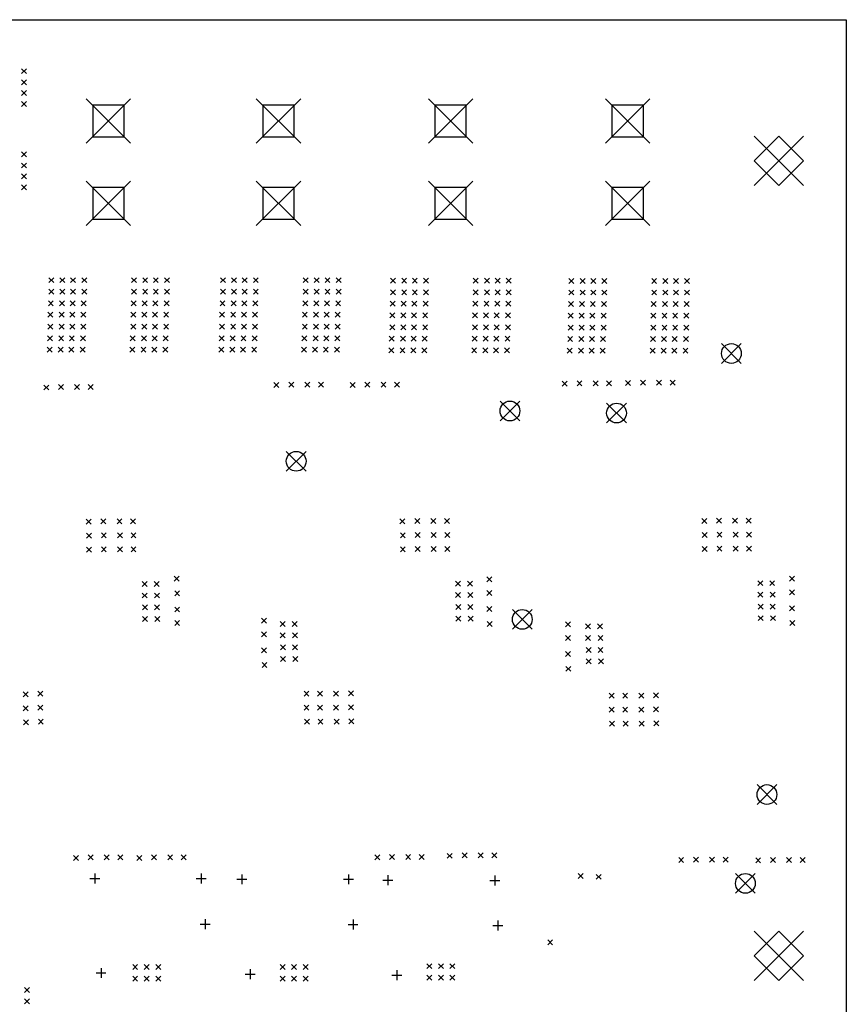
# Model space of a CAD drawing. Extents: x 148 to 250, y -219 to -100.
# Tile 8 of 8: x 200 to 250, y -160 to -100. Entities that reach past the tile are written whole.
import ezdxf

# ---------------------------------------------------------------- set-up
doc = ezdxf.new("R2010")
doc.units = 0
doc.layers.add('BLACK', color=7, linetype='CONTINUOUS')

msp = doc.modelspace()

# ---------------------------------------------------------------- linework, layer by layer
at = {"layer": 'BLACK', "linetype": 'CONTINUOUS'}
for p, q in [((150, -100), (250, -100)), ((250, -100), (250, -180)), ((199.925, -102.975), (200.225, -103.275)), ((200.225, -102.975), (199.925, -103.275)), ((199.925, -103.65), (200.225, -103.95)), ((200.225, -103.65), (199.925, -103.95)), ((199.925, -104.3), (200.225, -104.6)), ((200.225, -104.3), (199.925, -104.6)), ((199.925, -104.975), (200.225, -105.275)), ((200.225, -104.975), (199.925, -105.275)), ((203.85, -104.8), (206.55, -107.5)), ((206.55, -104.8), (203.85, -107.5)), ((214.175, -104.8), (216.875, -107.5)), ((216.875, -104.8), (214.175, -107.5)), ((224.625, -104.8), (227.325, -107.5)), ((227.325, -104.8), (224.625, -107.5)), ((235.377, -104.8), (238.077, -107.5)), ((238.077, -104.8), (235.377, -107.5)), ((206.155, -105.195), (204.245, -105.195)), ((204.245, -105.195), (204.245, -107.105)), ((206.155, -107.105), (206.155, -105.195)), ((216.48, -105.195), (214.57, -105.195)), ((214.57, -105.195), (214.57, -107.105)), ((216.48, -107.105), (216.48, -105.195)), ((226.93, -105.195), (225.02, -105.195)), ((225.02, -105.195), (225.02, -107.105)), ((226.93, -107.105), (226.93, -105.195)), ((237.682, -105.195), (235.773, -105.195)), ((235.773, -105.195), (235.773, -107.105)), ((237.682, -107.105), (237.682, -105.195)), ((204.245, -107.105), (206.155, -107.105)), ((214.57, -107.105), (216.48, -107.105)), ((225.02, -107.105), (226.93, -107.105)), ((235.773, -107.105), (237.682, -107.105)), ((244.4, -107.065), (247.4, -110.065)), ((247.4, -107.065), (244.4, -110.065)), ((245.9, -107.065), (244.4, -108.565)), ((247.4, -108.565), (245.9, -107.065)), ((199.925, -108.025), (200.225, -108.325)), ((200.225, -108.025), (199.925, -108.325)), ((199.925, -108.7), (200.225, -109)), ((200.225, -108.7), (199.925, -109)), ((244.4, -108.565), (245.9, -110.065)), ((245.9, -110.065), (247.4, -108.565)), ((199.925, -109.35), (200.225, -109.65)), ((200.225, -109.35), (199.925, -109.65)), ((203.85, -109.8), (206.55, -112.5)), ((206.55, -109.8), (203.85, -112.5)), ((214.175, -109.8), (216.875, -112.5)), ((216.875, -109.8), (214.175, -112.5)), ((224.625, -109.8), (227.325, -112.5)), ((227.325, -109.8), (224.625, -112.5)), ((235.377, -109.8), (238.077, -112.5)), ((238.077, -109.8), (235.377, -112.5)), ((199.925, -110.025), (200.225, -110.325)), ((200.225, -110.025), (199.925, -110.325)), ((206.155, -110.195), (204.245, -110.195)), ((204.245, -110.195), (204.245, -112.105)), ((206.155, -112.105), (206.155, -110.195)), ((216.48, -110.195), (214.57, -110.195)), ((214.57, -110.195), (214.57, -112.105)), ((216.48, -112.105), (216.48, -110.195)), ((226.93, -110.195), (225.02, -110.195)), ((225.02, -110.195), (225.02, -112.105)), ((226.93, -112.105), (226.93, -110.195)), ((237.682, -110.195), (235.773, -110.195)), ((235.773, -110.195), (235.773, -112.105)), ((237.682, -112.105), (237.682, -110.195)), ((204.245, -112.105), (206.155, -112.105)), ((214.57, -112.105), (216.48, -112.105)), ((225.02, -112.105), (226.93, -112.105)), ((235.773, -112.105), (237.682, -112.105)), ((201.58, -115.66), (201.88, -115.96)), ((201.88, -115.66), (201.58, -115.96)), ((202.255, -115.66), (202.555, -115.96)), ((202.555, -115.66), (202.255, -115.96)), ((202.905, -115.66), (203.205, -115.96)), ((203.205, -115.66), (202.905, -115.96)), ((203.58, -115.66), (203.88, -115.96)), ((203.88, -115.66), (203.58, -115.96)), ((206.605, -115.66), (206.905, -115.96)), ((206.905, -115.66), (206.605, -115.96)), ((207.28, -115.66), (207.58, -115.96)), ((207.58, -115.66), (207.28, -115.96)), ((207.93, -115.66), (208.23, -115.96)), ((208.23, -115.66), (207.93, -115.96)), ((208.605, -115.66), (208.905, -115.96)), ((208.905, -115.66), (208.605, -115.96)), ((212, -115.66), (212.3, -115.96)), ((212.3, -115.66), (212, -115.96)), ((212.675, -115.66), (212.975, -115.96)), ((212.975, -115.66), (212.675, -115.96)), ((213.325, -115.66), (213.625, -115.96)), ((213.625, -115.66), (213.325, -115.96)), ((214, -115.66), (214.3, -115.96)), ((214.3, -115.66), (214, -115.96)), ((217.025, -115.66), (217.325, -115.96)), ((217.325, -115.66), (217.025, -115.96)), ((217.7, -115.66), (218, -115.96)), ((218, -115.66), (217.7, -115.96)), ((218.35, -115.66), (218.65, -115.96)), ((218.65, -115.66), (218.35, -115.96)), ((219.025, -115.66), (219.325, -115.96)), ((219.325, -115.66), (219.025, -115.96)), ((222.33, -115.69), (222.63, -115.99)), ((222.63, -115.69), (222.33, -115.99)), ((223.005, -115.69), (223.305, -115.99)), ((223.305, -115.69), (223.005, -115.99)), ((223.655, -115.69), (223.955, -115.99)), ((223.955, -115.69), (223.655, -115.99)), ((224.33, -115.69), (224.63, -115.99)), ((224.63, -115.69), (224.33, -115.99)), ((227.355, -115.69), (227.655, -115.99)), ((227.655, -115.69), (227.355, -115.99)), ((228.03, -115.69), (228.33, -115.99)), ((228.33, -115.69), (228.03, -115.99)), ((228.68, -115.69), (228.98, -115.99)), ((228.98, -115.69), (228.68, -115.99)), ((229.355, -115.69), (229.655, -115.99)), ((229.655, -115.69), (229.355, -115.99)), ((233.16, -115.71), (233.46, -116.01)), ((233.46, -115.71), (233.16, -116.01)), ((233.835, -115.71), (234.135, -116.01)), ((234.135, -115.71), (233.835, -116.01)), ((234.485, -115.71), (234.785, -116.01)), ((234.785, -115.71), (234.485, -116.01)), ((235.16, -115.71), (235.46, -116.01)), ((235.46, -115.71), (235.16, -116.01)), ((238.185, -115.71), (238.485, -116.01)), ((238.485, -115.71), (238.185, -116.01)), ((238.86, -115.71), (239.16, -116.01)), ((239.16, -115.71), (238.86, -116.01)), ((239.51, -115.71), (239.81, -116.01)), ((239.81, -115.71), (239.51, -116.01)), ((240.185, -115.71), (240.485, -116.01)), ((240.485, -115.71), (240.185, -116.01)), ((201.58, -116.36), (201.88, -116.66)), ((201.88, -116.36), (201.58, -116.66)), ((202.255, -116.36), (202.555, -116.66)), ((202.555, -116.36), (202.255, -116.66)), ((202.905, -116.36), (203.205, -116.66)), ((203.205, -116.36), (202.905, -116.66)), ((203.58, -116.36), (203.88, -116.66)), ((203.88, -116.36), (203.58, -116.66)), ((206.605, -116.36), (206.905, -116.66)), ((206.905, -116.36), (206.605, -116.66)), ((207.28, -116.36), (207.58, -116.66)), ((207.58, -116.36), (207.28, -116.66)), ((207.93, -116.36), (208.23, -116.66)), ((208.23, -116.36), (207.93, -116.66)), ((208.605, -116.36), (208.905, -116.66)), ((208.905, -116.36), (208.605, -116.66)), ((212, -116.36), (212.3, -116.66)), ((212.3, -116.36), (212, -116.66)), ((212.675, -116.36), (212.975, -116.66)), ((212.975, -116.36), (212.675, -116.66)), ((213.325, -116.36), (213.625, -116.66)), ((213.625, -116.36), (213.325, -116.66)), ((214, -116.36), (214.3, -116.66)), ((214.3, -116.36), (214, -116.66)), ((217.025, -116.36), (217.325, -116.66)), ((217.325, -116.36), (217.025, -116.66)), ((217.7, -116.36), (218, -116.66)), ((218, -116.36), (217.7, -116.66)), ((218.35, -116.36), (218.65, -116.66)), ((218.65, -116.36), (218.35, -116.66)), ((219.025, -116.36), (219.325, -116.66)), ((219.325, -116.36), (219.025, -116.66)), ((222.33, -116.39), (222.63, -116.69)), ((222.63, -116.39), (222.33, -116.69)), ((223.005, -116.39), (223.305, -116.69)), ((223.305, -116.39), (223.005, -116.69)), ((223.655, -116.39), (223.955, -116.69)), ((223.955, -116.39), (223.655, -116.69)), ((224.33, -116.39), (224.63, -116.69)), ((224.63, -116.39), (224.33, -116.69)), ((227.355, -116.39), (227.655, -116.69)), ((227.655, -116.39), (227.355, -116.69)), ((228.03, -116.39), (228.33, -116.69)), ((228.33, -116.39), (228.03, -116.69)), ((228.68, -116.39), (228.98, -116.69)), ((228.98, -116.39), (228.68, -116.69)), ((229.355, -116.39), (229.655, -116.69)), ((229.655, -116.39), (229.355, -116.69)), ((233.16, -116.41), (233.46, -116.71)), ((233.46, -116.41), (233.16, -116.71)), ((233.835, -116.41), (234.135, -116.71)), ((234.135, -116.41), (233.835, -116.71)), ((234.485, -116.41), (234.785, -116.71)), ((234.785, -116.41), (234.485, -116.71)), ((235.16, -116.41), (235.46, -116.71)), ((235.46, -116.41), (235.16, -116.71)), ((238.185, -116.41), (238.485, -116.71)), ((238.485, -116.41), (238.185, -116.71)), ((238.86, -116.41), (239.16, -116.71)), ((239.16, -116.41), (238.86, -116.71)), ((239.51, -116.41), (239.81, -116.71)), ((239.81, -116.41), (239.51, -116.71)), ((240.185, -116.41), (240.485, -116.71)), ((240.485, -116.41), (240.185, -116.71)), ((201.555, -117.06), (201.855, -117.36)), ((201.855, -117.06), (201.555, -117.36)), ((202.23, -117.06), (202.53, -117.36)), ((202.53, -117.06), (202.23, -117.36)), ((202.88, -117.06), (203.18, -117.36)), ((203.18, -117.06), (202.88, -117.36)), ((203.555, -117.06), (203.855, -117.36)), ((203.855, -117.06), (203.555, -117.36)), ((206.58, -117.06), (206.88, -117.36)), ((206.88, -117.06), (206.58, -117.36)), ((207.255, -117.06), (207.555, -117.36)), ((207.555, -117.06), (207.255, -117.36)), ((207.905, -117.06), (208.205, -117.36)), ((208.205, -117.06), (207.905, -117.36)), ((208.58, -117.06), (208.88, -117.36)), ((208.88, -117.06), (208.58, -117.36)), ((211.975, -117.06), (212.275, -117.36)), ((212.275, -117.06), (211.975, -117.36)), ((212.65, -117.06), (212.95, -117.36)), ((212.95, -117.06), (212.65, -117.36)), ((213.3, -117.06), (213.6, -117.36)), ((213.6, -117.06), (213.3, -117.36)), ((213.975, -117.06), (214.275, -117.36)), ((214.275, -117.06), (213.975, -117.36)), ((217, -117.06), (217.3, -117.36)), ((217.3, -117.06), (217, -117.36)), ((217.675, -117.06), (217.975, -117.36)), ((217.975, -117.06), (217.675, -117.36)), ((218.325, -117.06), (218.625, -117.36)), ((218.625, -117.06), (218.325, -117.36)), ((219, -117.06), (219.3, -117.36)), ((219.3, -117.06), (219, -117.36)), ((222.305, -117.09), (222.605, -117.39)), ((222.605, -117.09), (222.305, -117.39)), ((222.98, -117.09), (223.28, -117.39)), ((223.28, -117.09), (222.98, -117.39)), ((223.63, -117.09), (223.93, -117.39)), ((223.93, -117.09), (223.63, -117.39)), ((224.305, -117.09), (224.605, -117.39)), ((224.605, -117.09), (224.305, -117.39)), ((227.33, -117.09), (227.63, -117.39)), ((227.63, -117.09), (227.33, -117.39)), ((228.005, -117.09), (228.305, -117.39)), ((228.305, -117.09), (228.005, -117.39)), ((228.655, -117.09), (228.955, -117.39)), ((228.955, -117.09), (228.655, -117.39)), ((229.33, -117.09), (229.63, -117.39)), ((229.63, -117.09), (229.33, -117.39)), ((233.135, -117.11), (233.435, -117.41)), ((233.435, -117.11), (233.135, -117.41)), ((233.81, -117.11), (234.11, -117.41)), ((234.11, -117.11), (233.81, -117.41)), ((234.46, -117.11), (234.76, -117.41)), ((234.76, -117.11), (234.46, -117.41)), ((235.135, -117.11), (235.435, -117.41)), ((235.435, -117.11), (235.135, -117.41)), ((238.16, -117.11), (238.46, -117.41)), ((238.46, -117.11), (238.16, -117.41)), ((238.835, -117.11), (239.135, -117.41)), ((239.135, -117.11), (238.835, -117.41)), ((239.485, -117.11), (239.785, -117.41)), ((239.785, -117.11), (239.485, -117.41)), ((240.16, -117.11), (240.46, -117.41)), ((240.46, -117.11), (240.16, -117.41)), ((201.53, -117.76), (201.83, -118.06)), ((201.83, -117.76), (201.53, -118.06)), ((202.205, -117.76), (202.505, -118.06)), ((202.505, -117.76), (202.205, -118.06)), ((202.855, -117.76), (203.155, -118.06)), ((203.155, -117.76), (202.855, -118.06)), ((203.53, -117.76), (203.83, -118.06)), ((203.83, -117.76), (203.53, -118.06)), ((206.555, -117.76), (206.855, -118.06)), ((206.855, -117.76), (206.555, -118.06)), ((207.23, -117.76), (207.53, -118.06)), ((207.53, -117.76), (207.23, -118.06)), ((207.88, -117.76), (208.18, -118.06)), ((208.18, -117.76), (207.88, -118.06)), ((208.555, -117.76), (208.855, -118.06)), ((208.855, -117.76), (208.555, -118.06)), ((211.95, -117.76), (212.25, -118.06)), ((212.25, -117.76), (211.95, -118.06)), ((212.625, -117.76), (212.925, -118.06)), ((212.925, -117.76), (212.625, -118.06)), ((213.275, -117.76), (213.575, -118.06)), ((213.575, -117.76), (213.275, -118.06)), ((213.95, -117.76), (214.25, -118.06)), ((214.25, -117.76), (213.95, -118.06)), ((216.975, -117.76), (217.275, -118.06)), ((217.275, -117.76), (216.975, -118.06)), ((217.65, -117.76), (217.95, -118.06)), ((217.95, -117.76), (217.65, -118.06)), ((218.3, -117.76), (218.6, -118.06)), ((218.6, -117.76), (218.3, -118.06)), ((218.975, -117.76), (219.275, -118.06)), ((219.275, -117.76), (218.975, -118.06)), ((222.28, -117.79), (222.58, -118.09)), ((222.58, -117.79), (222.28, -118.09)), ((222.955, -117.79), (223.255, -118.09)), ((223.255, -117.79), (222.955, -118.09)), ((223.605, -117.79), (223.905, -118.09)), ((223.905, -117.79), (223.605, -118.09)), ((224.28, -117.79), (224.58, -118.09)), ((224.58, -117.79), (224.28, -118.09)), ((227.305, -117.79), (227.605, -118.09)), ((227.605, -117.79), (227.305, -118.09)), ((227.98, -117.79), (228.28, -118.09)), ((228.28, -117.79), (227.98, -118.09)), ((228.63, -117.79), (228.93, -118.09)), ((228.93, -117.79), (228.63, -118.09)), ((229.305, -117.79), (229.605, -118.09)), ((229.605, -117.79), (229.305, -118.09)), ((233.11, -117.81), (233.41, -118.11)), ((233.41, -117.81), (233.11, -118.11)), ((233.785, -117.81), (234.085, -118.11)), ((234.085, -117.81), (233.785, -118.11)), ((234.435, -117.81), (234.735, -118.11)), ((234.735, -117.81), (234.435, -118.11)), ((235.11, -117.81), (235.41, -118.11)), ((235.41, -117.81), (235.11, -118.11)), ((238.135, -117.81), (238.435, -118.11)), ((238.435, -117.81), (238.135, -118.11)), ((238.81, -117.81), (239.11, -118.11)), ((239.11, -117.81), (238.81, -118.11)), ((239.46, -117.81), (239.76, -118.11)), ((239.76, -117.81), (239.46, -118.11)), ((240.135, -117.81), (240.435, -118.11)), ((240.435, -117.81), (240.135, -118.11)), ((201.53, -118.485), (201.83, -118.785)), ((201.83, -118.485), (201.53, -118.785)), ((202.205, -118.485), (202.505, -118.785)), ((202.505, -118.485), (202.205, -118.785)), ((202.855, -118.485), (203.155, -118.785)), ((203.155, -118.485), (202.855, -118.785)), ((203.53, -118.485), (203.83, -118.785)), ((203.83, -118.485), (203.53, -118.785)), ((206.555, -118.485), (206.855, -118.785)), ((206.855, -118.485), (206.555, -118.785)), ((207.23, -118.485), (207.53, -118.785)), ((207.53, -118.485), (207.23, -118.785)), ((207.88, -118.485), (208.18, -118.785)), ((208.18, -118.485), (207.88, -118.785)), ((208.555, -118.485), (208.855, -118.785)), ((208.855, -118.485), (208.555, -118.785)), ((211.95, -118.485), (212.25, -118.785)), ((212.25, -118.485), (211.95, -118.785)), ((212.625, -118.485), (212.925, -118.785)), ((212.925, -118.485), (212.625, -118.785)), ((213.275, -118.485), (213.575, -118.785)), ((213.575, -118.485), (213.275, -118.785)), ((213.95, -118.485), (214.25, -118.785)), ((214.25, -118.485), (213.95, -118.785)), ((216.975, -118.485), (217.275, -118.785)), ((217.275, -118.485), (216.975, -118.785)), ((217.65, -118.485), (217.95, -118.785)), ((217.95, -118.485), (217.65, -118.785)), ((218.3, -118.485), (218.6, -118.785)), ((218.6, -118.485), (218.3, -118.785)), ((218.975, -118.485), (219.275, -118.785)), ((219.275, -118.485), (218.975, -118.785)), ((222.28, -118.515), (222.58, -118.815)), ((222.58, -118.515), (222.28, -118.815)), ((222.955, -118.515), (223.255, -118.815)), ((223.255, -118.515), (222.955, -118.815)), ((223.605, -118.515), (223.905, -118.815)), ((223.905, -118.515), (223.605, -118.815)), ((224.28, -118.515), (224.58, -118.815)), ((224.58, -118.515), (224.28, -118.815)), ((227.305, -118.515), (227.605, -118.815)), ((227.605, -118.515), (227.305, -118.815)), ((227.98, -118.515), (228.28, -118.815)), ((228.28, -118.515), (227.98, -118.815)), ((228.63, -118.515), (228.93, -118.815)), ((228.93, -118.515), (228.63, -118.815)), ((229.305, -118.515), (229.605, -118.815)), ((229.605, -118.515), (229.305, -118.815)), ((233.11, -118.535), (233.41, -118.835)), ((233.41, -118.535), (233.11, -118.835)), ((233.785, -118.535), (234.085, -118.835)), ((234.085, -118.535), (233.785, -118.835)), ((234.435, -118.535), (234.735, -118.835)), ((234.735, -118.535), (234.435, -118.835)), ((235.11, -118.535), (235.41, -118.835)), ((235.41, -118.535), (235.11, -118.835)), ((238.135, -118.535), (238.435, -118.835)), ((238.435, -118.535), (238.135, -118.835)), ((238.81, -118.535), (239.11, -118.835)), ((239.11, -118.535), (238.81, -118.835)), ((239.46, -118.535), (239.76, -118.835)), ((239.76, -118.535), (239.46, -118.835)), ((240.135, -118.535), (240.435, -118.835)), ((240.435, -118.535), (240.135, -118.835)), ((201.505, -119.185), (201.805, -119.485)), ((201.805, -119.185), (201.505, -119.485)), ((202.18, -119.185), (202.48, -119.485)), ((202.48, -119.185), (202.18, -119.485)), ((202.83, -119.185), (203.13, -119.485)), ((203.13, -119.185), (202.83, -119.485)), ((203.505, -119.185), (203.805, -119.485)), ((203.805, -119.185), (203.505, -119.485)), ((206.53, -119.185), (206.83, -119.485)), ((206.83, -119.185), (206.53, -119.485)), ((207.205, -119.185), (207.505, -119.485)), ((207.505, -119.185), (207.205, -119.485)), ((207.855, -119.185), (208.155, -119.485)), ((208.155, -119.185), (207.855, -119.485)), ((208.53, -119.185), (208.83, -119.485)), ((208.83, -119.185), (208.53, -119.485)), ((211.925, -119.185), (212.225, -119.485)), ((212.225, -119.185), (211.925, -119.485)), ((212.6, -119.185), (212.9, -119.485)), ((212.9, -119.185), (212.6, -119.485)), ((213.25, -119.185), (213.55, -119.485)), ((213.55, -119.185), (213.25, -119.485)), ((213.925, -119.185), (214.225, -119.485)), ((214.225, -119.185), (213.925, -119.485)), ((216.95, -119.185), (217.25, -119.485)), ((217.25, -119.185), (216.95, -119.485)), ((217.625, -119.185), (217.925, -119.485)), ((217.925, -119.185), (217.625, -119.485)), ((218.275, -119.185), (218.575, -119.485)), ((218.575, -119.185), (218.275, -119.485)), ((218.95, -119.185), (219.25, -119.485)), ((219.25, -119.185), (218.95, -119.485)), ((222.255, -119.215), (222.555, -119.515)), ((222.555, -119.215), (222.255, -119.515)), ((222.93, -119.215), (223.23, -119.515)), ((223.23, -119.215), (222.93, -119.515)), ((223.58, -119.215), (223.88, -119.515)), ((223.88, -119.215), (223.58, -119.515)), ((224.255, -119.215), (224.555, -119.515)), ((224.555, -119.215), (224.255, -119.515)), ((227.28, -119.215), (227.58, -119.515)), ((227.58, -119.215), (227.28, -119.515)), ((227.955, -119.215), (228.255, -119.515)), ((228.255, -119.215), (227.955, -119.515)), ((228.605, -119.215), (228.905, -119.515)), ((228.905, -119.215), (228.605, -119.515)), ((229.28, -119.215), (229.58, -119.515)), ((229.58, -119.215), (229.28, -119.515)), ((233.085, -119.235), (233.385, -119.535)), ((233.385, -119.235), (233.085, -119.535)), ((233.76, -119.235), (234.06, -119.535)), ((234.06, -119.235), (233.76, -119.535)), ((234.41, -119.235), (234.71, -119.535)), ((234.71, -119.235), (234.41, -119.535)), ((235.085, -119.235), (235.385, -119.535)), ((235.385, -119.235), (235.085, -119.535)), ((238.11, -119.235), (238.41, -119.535)), ((238.41, -119.235), (238.11, -119.535)), ((238.785, -119.235), (239.085, -119.535)), ((239.085, -119.235), (238.785, -119.535)), ((239.435, -119.235), (239.735, -119.535)), ((239.735, -119.235), (239.435, -119.535)), ((240.11, -119.235), (240.41, -119.535)), ((240.41, -119.235), (240.11, -119.535)), ((201.48, -119.885), (201.78, -120.185)), ((201.78, -119.885), (201.48, -120.185)), ((202.155, -119.885), (202.455, -120.185)), ((202.455, -119.885), (202.155, -120.185)), ((202.805, -119.885), (203.105, -120.185)), ((203.105, -119.885), (202.805, -120.185)), ((203.48, -119.885), (203.78, -120.185)), ((203.78, -119.885), (203.48, -120.185)), ((206.505, -119.885), (206.805, -120.185)), ((206.805, -119.885), (206.505, -120.185)), ((207.18, -119.885), (207.48, -120.185)), ((207.48, -119.885), (207.18, -120.185)), ((207.83, -119.885), (208.13, -120.185)), ((208.13, -119.885), (207.83, -120.185)), ((208.505, -119.885), (208.805, -120.185)), ((208.805, -119.885), (208.505, -120.185)), ((211.9, -119.885), (212.2, -120.185)), ((212.2, -119.885), (211.9, -120.185)), ((212.575, -119.885), (212.875, -120.185)), ((212.875, -119.885), (212.575, -120.185)), ((213.225, -119.885), (213.525, -120.185)), ((213.525, -119.885), (213.225, -120.185)), ((213.9, -119.885), (214.2, -120.185)), ((214.2, -119.885), (213.9, -120.185)), ((216.925, -119.885), (217.225, -120.185)), ((217.225, -119.885), (216.925, -120.185)), ((217.6, -119.885), (217.9, -120.185)), ((217.9, -119.885), (217.6, -120.185)), ((218.25, -119.885), (218.55, -120.185)), ((218.55, -119.885), (218.25, -120.185)), ((218.925, -119.885), (219.225, -120.185)), ((219.225, -119.885), (218.925, -120.185)), ((222.23, -119.915), (222.53, -120.215)), ((222.53, -119.915), (222.23, -120.215)), ((222.905, -119.915), (223.205, -120.215)), ((223.205, -119.915), (222.905, -120.215)), ((223.555, -119.915), (223.855, -120.215)), ((223.855, -119.915), (223.555, -120.215)), ((224.23, -119.915), (224.53, -120.215)), ((224.53, -119.915), (224.23, -120.215)), ((227.255, -119.915), (227.555, -120.215)), ((227.555, -119.915), (227.255, -120.215)), ((227.93, -119.915), (228.23, -120.215)), ((228.23, -119.915), (227.93, -120.215)), ((228.58, -119.915), (228.88, -120.215)), ((228.88, -119.915), (228.58, -120.215)), ((229.255, -119.915), (229.555, -120.215)), ((229.555, -119.915), (229.255, -120.215)), ((233.06, -119.935), (233.36, -120.235)), ((233.36, -119.935), (233.06, -120.235)), ((233.735, -119.935), (234.035, -120.235)), ((234.035, -119.935), (233.735, -120.235)), ((234.385, -119.935), (234.685, -120.235)), ((234.685, -119.935), (234.385, -120.235)), ((235.06, -119.935), (235.36, -120.235)), ((235.36, -119.935), (235.06, -120.235)), ((238.085, -119.935), (238.385, -120.235)), ((238.385, -119.935), (238.085, -120.235)), ((238.76, -119.935), (239.06, -120.235)), ((239.06, -119.935), (238.76, -120.235)), ((239.41, -119.935), (239.71, -120.235)), ((239.71, -119.935), (239.41, -120.235)), ((240.085, -119.935), (240.385, -120.235)), ((240.385, -119.935), (240.085, -120.235)), ((242.425, -119.66), (243.625, -120.86)), ((243.625, -119.66), (242.425, -120.86)), ((236.6, -121.9), (236.9, -122.2)), ((236.9, -121.9), (236.6, -122.2)), ((237.5, -121.875), (237.8, -122.175)), ((237.8, -121.875), (237.5, -122.175)), ((238.475, -121.875), (238.775, -122.175)), ((238.775, -121.875), (238.475, -122.175)), ((239.3, -121.875), (239.6, -122.175)), ((239.6, -121.875), (239.3, -122.175)), ((201.275, -122.175), (201.575, -122.475)), ((201.575, -122.175), (201.275, -122.475)), ((202.175, -122.15), (202.475, -122.45)), ((202.475, -122.15), (202.175, -122.45)), ((203.15, -122.15), (203.45, -122.45)), ((203.45, -122.15), (203.15, -122.45)), ((203.975, -122.15), (204.275, -122.45)), ((204.275, -122.15), (203.975, -122.45)), ((215.25, -122.025), (215.55, -122.325)), ((215.55, -122.025), (215.25, -122.325)), ((216.15, -122), (216.45, -122.3)), ((216.45, -122), (216.15, -122.3)), ((217.125, -122), (217.425, -122.3)), ((217.425, -122), (217.125, -122.3)), ((217.95, -122), (218.25, -122.3)), ((218.25, -122), (217.95, -122.3)), ((219.875, -122.025), (220.175, -122.325)), ((220.175, -122.025), (219.875, -122.325)), ((220.775, -122), (221.075, -122.3)), ((221.075, -122), (220.775, -122.3)), ((221.75, -122), (222.05, -122.3)), ((222.05, -122), (221.75, -122.3)), ((222.575, -122), (222.875, -122.3)), ((222.875, -122), (222.575, -122.3)), ((232.75, -121.95), (233.05, -122.25)), ((233.05, -121.95), (232.75, -122.25)), ((233.65, -121.925), (233.95, -122.225)), ((233.95, -121.925), (233.65, -122.225)), ((234.625, -121.925), (234.925, -122.225)), ((234.925, -121.925), (234.625, -122.225)), ((235.45, -121.925), (235.75, -122.225)), ((235.75, -121.925), (235.45, -122.225)), ((228.975, -123.15), (230.175, -124.35)), ((230.175, -123.15), (228.975, -124.35)), ((235.45, -123.275), (236.65, -124.475)), ((236.65, -123.275), (235.45, -124.475)), ((216, -126.2), (217.2, -127.4)), ((217.2, -126.2), (216, -127.4)), ((223.8, -130.28), (224.1, -130.58)), ((224.1, -130.28), (223.8, -130.58)), ((224.775, -130.28), (225.075, -130.58)), ((225.075, -130.28), (224.775, -130.58)), ((225.6, -130.28), (225.9, -130.58)), ((225.9, -130.28), (225.6, -130.58)), ((242.125, -130.26), (242.425, -130.56)), ((242.425, -130.26), (242.125, -130.56)), ((243.1, -130.26), (243.4, -130.56)), ((243.4, -130.26), (243.1, -130.56)), ((243.925, -130.26), (244.225, -130.56)), ((244.225, -130.26), (243.925, -130.56)), ((203.847, -130.315), (204.147, -130.615)), ((204.147, -130.315), (203.847, -130.615)), ((204.748, -130.29), (205.047, -130.59)), ((205.047, -130.29), (204.748, -130.59)), ((205.722, -130.29), (206.022, -130.59)), ((206.022, -130.29), (205.722, -130.59)), ((206.547, -130.29), (206.847, -130.59)), ((206.847, -130.29), (206.547, -130.59)), ((222.9, -130.305), (223.2, -130.605)), ((223.2, -130.305), (222.9, -130.605)), ((241.225, -130.285), (241.525, -130.585)), ((241.525, -130.285), (241.225, -130.585)), ((203.873, -131.165), (204.172, -131.465)), ((204.172, -131.165), (203.873, -131.465)), ((204.772, -131.14), (205.072, -131.44)), ((205.072, -131.14), (204.772, -131.44)), ((205.748, -131.14), (206.047, -131.44)), ((206.047, -131.14), (205.748, -131.44)), ((206.572, -131.14), (206.873, -131.44)), ((206.873, -131.14), (206.572, -131.44)), ((222.925, -131.155), (223.225, -131.455)), ((223.225, -131.155), (222.925, -131.455)), ((223.825, -131.13), (224.125, -131.43)), ((224.125, -131.13), (223.825, -131.43)), ((224.8, -131.13), (225.1, -131.43)), ((225.1, -131.13), (224.8, -131.43)), ((225.625, -131.13), (225.925, -131.43)), ((225.925, -131.13), (225.625, -131.43)), ((241.25, -131.135), (241.55, -131.435)), ((241.55, -131.135), (241.25, -131.435)), ((242.15, -131.11), (242.45, -131.41)), ((242.45, -131.11), (242.15, -131.41)), ((243.125, -131.11), (243.425, -131.41)), ((243.425, -131.11), (243.125, -131.41)), ((243.95, -131.11), (244.25, -131.41)), ((244.25, -131.11), (243.95, -131.41)), ((203.873, -132.015), (204.172, -132.315)), ((204.172, -132.015), (203.873, -132.315)), ((204.772, -131.99), (205.072, -132.29)), ((205.072, -131.99), (204.772, -132.29)), ((205.748, -131.99), (206.047, -132.29)), ((206.047, -131.99), (205.748, -132.29)), ((206.572, -131.99), (206.873, -132.29)), ((206.873, -131.99), (206.572, -132.29)), ((222.925, -132.005), (223.225, -132.305)), ((223.225, -132.005), (222.925, -132.305)), ((223.825, -131.98), (224.125, -132.28)), ((224.125, -131.98), (223.825, -132.28)), ((224.8, -131.98), (225.1, -132.28)), ((225.1, -131.98), (224.8, -132.28)), ((225.625, -131.98), (225.925, -132.28)), ((225.925, -131.98), (225.625, -132.28)), ((241.25, -131.985), (241.55, -132.285)), ((241.55, -131.985), (241.25, -132.285)), ((242.15, -131.96), (242.45, -132.26)), ((242.45, -131.96), (242.15, -132.26)), ((243.125, -131.96), (243.425, -132.26)), ((243.425, -131.96), (243.125, -132.26)), ((243.95, -131.96), (244.25, -132.26)), ((244.25, -131.96), (243.95, -132.26)), ((209.2, -133.775), (209.5, -134.075)), ((209.5, -133.775), (209.2, -134.075)), ((228.175, -133.825), (228.475, -134.125)), ((228.475, -133.825), (228.175, -134.125)), ((246.55, -133.775), (246.85, -134.075)), ((246.85, -133.775), (246.55, -134.075)), ((207.25, -134.1), (207.55, -134.4)), ((207.55, -134.1), (207.25, -134.4)), ((207.975, -134.1), (208.275, -134.4)), ((208.275, -134.1), (207.975, -134.4)), ((226.275, -134.075), (226.575, -134.375)), ((226.575, -134.075), (226.275, -134.375)), ((227, -134.075), (227.3, -134.375)), ((227.3, -134.075), (227, -134.375)), ((244.625, -134.05), (244.925, -134.35)), ((244.925, -134.05), (244.625, -134.35)), ((245.35, -134.05), (245.65, -134.35)), ((245.65, -134.05), (245.35, -134.35)), ((207.25, -134.8), (207.55, -135.1)), ((207.55, -134.8), (207.25, -135.1)), ((208, -134.8), (208.3, -135.1)), ((208.3, -134.8), (208, -135.1)), ((209.225, -134.675), (209.525, -134.975)), ((209.525, -134.675), (209.225, -134.975)), ((226.275, -134.775), (226.575, -135.075)), ((226.575, -134.775), (226.275, -135.075)), ((227.025, -134.775), (227.325, -135.075)), ((227.325, -134.775), (227.025, -135.075)), ((228.175, -134.65), (228.475, -134.95)), ((228.475, -134.65), (228.175, -134.95)), ((244.625, -134.75), (244.925, -135.05)), ((244.925, -134.75), (244.625, -135.05)), ((245.375, -134.75), (245.675, -135.05)), ((245.675, -134.75), (245.375, -135.05)), ((246.55, -134.6), (246.85, -134.9)), ((246.85, -134.6), (246.55, -134.9)), ((207.275, -135.525), (207.575, -135.825)), ((207.575, -135.525), (207.275, -135.825)), ((208, -135.525), (208.3, -135.825)), ((208.3, -135.525), (208, -135.825)), ((209.225, -135.65), (209.525, -135.95)), ((209.525, -135.65), (209.225, -135.95)), ((226.3, -135.5), (226.6, -135.8)), ((226.6, -135.5), (226.3, -135.8)), ((227.025, -135.5), (227.325, -135.8)), ((227.325, -135.5), (227.025, -135.8)), ((228.175, -135.625), (228.475, -135.925)), ((228.475, -135.625), (228.175, -135.925)), ((244.65, -135.475), (244.95, -135.775)), ((244.95, -135.475), (244.65, -135.775)), ((245.375, -135.475), (245.675, -135.775)), ((245.675, -135.475), (245.375, -135.775)), ((246.55, -135.575), (246.85, -135.875)), ((246.85, -135.575), (246.55, -135.875)), ((207.275, -136.225), (207.575, -136.525)), ((207.575, -136.225), (207.275, -136.525)), ((208.025, -136.225), (208.325, -136.525)), ((208.325, -136.225), (208.025, -136.525)), ((226.3, -136.2), (226.6, -136.5)), ((226.6, -136.2), (226.3, -136.5)), ((227.05, -136.2), (227.35, -136.5)), ((227.35, -136.2), (227.05, -136.5)), ((229.725, -135.8), (230.925, -137)), ((230.925, -135.8), (229.725, -137)), ((244.65, -136.175), (244.95, -136.475)), ((244.95, -136.175), (244.65, -136.475)), ((245.4, -136.175), (245.7, -136.475)), ((245.7, -136.175), (245.4, -136.475)), ((209.225, -136.475), (209.525, -136.775)), ((209.525, -136.475), (209.225, -136.775)), ((214.5, -136.325), (214.8, -136.625)), ((214.8, -136.325), (214.5, -136.625)), ((215.625, -136.525), (215.925, -136.825)), ((215.925, -136.525), (215.625, -136.825)), ((216.35, -136.525), (216.65, -136.825)), ((216.65, -136.525), (216.35, -136.825)), ((228.2, -136.525), (228.5, -136.825)), ((228.5, -136.525), (228.2, -136.825)), ((232.95, -136.55), (233.25, -136.85)), ((233.25, -136.55), (232.95, -136.85)), ((234.175, -136.675), (234.475, -136.975)), ((234.475, -136.675), (234.175, -136.975)), ((234.9, -136.675), (235.2, -136.975)), ((235.2, -136.675), (234.9, -136.975)), ((246.575, -136.475), (246.875, -136.775)), ((246.875, -136.475), (246.575, -136.775)), ((214.5, -137.15), (214.8, -137.45)), ((214.8, -137.15), (214.5, -137.45)), ((215.625, -137.225), (215.925, -137.525)), ((215.925, -137.225), (215.625, -137.525)), ((216.375, -137.225), (216.675, -137.525)), ((216.675, -137.225), (216.375, -137.525)), ((232.95, -137.375), (233.25, -137.675)), ((233.25, -137.375), (232.95, -137.675)), ((234.175, -137.375), (234.475, -137.675)), ((234.475, -137.375), (234.175, -137.675)), ((234.925, -137.375), (235.225, -137.675)), ((235.225, -137.375), (234.925, -137.675)), ((215.65, -137.95), (215.95, -138.25)), ((215.95, -137.95), (215.65, -138.25)), ((216.375, -137.95), (216.675, -138.25)), ((216.675, -137.95), (216.375, -138.25)), ((214.5, -138.125), (214.8, -138.425)), ((214.8, -138.125), (214.5, -138.425)), ((232.95, -138.35), (233.25, -138.65)), ((233.25, -138.35), (232.95, -138.65)), ((234.2, -138.1), (234.5, -138.4)), ((234.5, -138.1), (234.2, -138.4)), ((234.925, -138.1), (235.225, -138.4)), ((235.225, -138.1), (234.925, -138.4)), ((214.525, -139.025), (214.825, -139.325)), ((214.825, -139.025), (214.525, -139.325)), ((215.65, -138.65), (215.95, -138.95)), ((215.95, -138.65), (215.65, -138.95)), ((216.4, -138.65), (216.7, -138.95)), ((216.7, -138.65), (216.4, -138.95)), ((234.2, -138.8), (234.5, -139.1)), ((234.5, -138.8), (234.2, -139.1)), ((234.95, -138.8), (235.25, -139.1)), ((235.25, -138.8), (234.95, -139.1)), ((232.975, -139.25), (233.275, -139.55)), ((233.275, -139.25), (232.975, -139.55)), ((200.022, -140.79), (200.322, -141.09)), ((200.322, -140.79), (200.022, -141.09)), ((200.922, -140.765), (201.222, -141.065)), ((201.222, -140.765), (200.922, -141.065)), ((217.075, -140.76), (217.375, -141.06)), ((217.375, -140.76), (217.075, -141.06)), ((217.9, -140.76), (218.2, -141.06)), ((218.2, -140.76), (217.9, -141.06)), ((218.875, -140.76), (219.175, -141.06)), ((219.175, -140.76), (218.875, -141.06)), ((219.775, -140.735), (220.075, -141.035)), ((220.075, -140.735), (219.775, -141.035)), ((235.597, -140.88), (235.897, -141.18)), ((235.897, -140.88), (235.597, -141.18)), ((236.422, -140.88), (236.722, -141.18)), ((236.722, -140.88), (236.422, -141.18)), ((237.397, -140.88), (237.697, -141.18)), ((237.697, -140.88), (237.397, -141.18)), ((238.297, -140.855), (238.597, -141.155)), ((238.597, -140.855), (238.297, -141.155)), ((200.922, -141.615), (201.222, -141.915)), ((201.222, -141.615), (200.922, -141.915)), ((217.075, -141.61), (217.375, -141.91)), ((217.375, -141.61), (217.075, -141.91)), ((217.9, -141.61), (218.2, -141.91)), ((218.2, -141.61), (217.9, -141.91)), ((218.875, -141.61), (219.175, -141.91)), ((219.175, -141.61), (218.875, -141.91)), ((219.775, -141.585), (220.075, -141.885)), ((220.075, -141.585), (219.775, -141.885)), ((200.022, -141.64), (200.322, -141.94)), ((200.322, -141.64), (200.022, -141.94)), ((235.597, -141.73), (235.897, -142.03)), ((235.897, -141.73), (235.597, -142.03)), ((236.422, -141.73), (236.722, -142.03)), ((236.722, -141.73), (236.422, -142.03)), ((237.397, -141.73), (237.697, -142.03)), ((237.697, -141.73), (237.397, -142.03)), ((238.297, -141.705), (238.597, -142.005)), ((238.597, -141.705), (238.297, -142.005)), ((200.047, -142.49), (200.347, -142.79)), ((200.347, -142.49), (200.047, -142.79)), ((200.947, -142.465), (201.248, -142.765)), ((201.248, -142.465), (200.947, -142.765)), ((217.1, -142.46), (217.4, -142.76)), ((217.4, -142.46), (217.1, -142.76)), ((217.925, -142.46), (218.225, -142.76)), ((218.225, -142.46), (217.925, -142.76)), ((218.9, -142.46), (219.2, -142.76)), ((219.2, -142.46), (218.9, -142.76)), ((219.8, -142.435), (220.1, -142.735)), ((220.1, -142.435), (219.8, -142.735)), ((235.623, -142.58), (235.922, -142.88)), ((235.922, -142.58), (235.623, -142.88)), ((236.447, -142.58), (236.748, -142.88)), ((236.748, -142.58), (236.447, -142.88)), ((237.422, -142.58), (237.722, -142.88)), ((237.722, -142.58), (237.422, -142.88)), ((238.322, -142.555), (238.623, -142.855)), ((238.623, -142.555), (238.322, -142.855)), ((244.58, -146.43), (245.78, -147.63)), ((245.78, -146.43), (244.58, -147.63)), ((225.775, -150.6), (226.075, -150.9)), ((226.075, -150.6), (225.775, -150.9)), ((226.675, -150.575), (226.975, -150.875)), ((226.975, -150.575), (226.675, -150.875)), ((227.65, -150.575), (227.95, -150.875)), ((227.95, -150.575), (227.65, -150.875)), ((228.475, -150.575), (228.775, -150.875)), ((228.775, -150.575), (228.475, -150.875)), ((203.075, -150.725), (203.375, -151.025)), ((203.375, -150.725), (203.075, -151.025)), ((203.975, -150.7), (204.275, -151)), ((204.275, -150.7), (203.975, -151)), ((204.95, -150.7), (205.25, -151)), ((205.25, -150.7), (204.95, -151)), ((205.775, -150.7), (206.075, -151)), ((206.075, -150.7), (205.775, -151)), ((206.925, -150.725), (207.225, -151.025)), ((207.225, -150.725), (206.925, -151.025)), ((207.825, -150.7), (208.125, -151)), ((208.125, -150.7), (207.825, -151)), ((208.8, -150.7), (209.1, -151)), ((209.1, -150.7), (208.8, -151)), ((209.625, -150.7), (209.925, -151)), ((209.925, -150.7), (209.625, -151)), ((221.375, -150.7), (221.675, -151)), ((221.675, -150.7), (221.375, -151)), ((222.275, -150.675), (222.575, -150.975)), ((222.575, -150.675), (222.275, -150.975)), ((223.25, -150.675), (223.55, -150.975)), ((223.55, -150.675), (223.25, -150.975)), ((224.075, -150.675), (224.375, -150.975)), ((224.375, -150.675), (224.075, -150.975)), ((239.825, -150.85), (240.125, -151.15)), ((240.125, -150.85), (239.825, -151.15)), ((240.725, -150.825), (241.025, -151.125)), ((241.025, -150.825), (240.725, -151.125)), ((241.7, -150.825), (242, -151.125)), ((242, -150.825), (241.7, -151.125)), ((242.525, -150.825), (242.825, -151.125)), ((242.825, -150.825), (242.525, -151.125)), ((244.5, -150.875), (244.8, -151.175)), ((244.8, -150.875), (244.5, -151.175)), ((245.4, -150.85), (245.7, -151.15)), ((245.7, -150.85), (245.4, -151.15)), ((246.375, -150.85), (246.675, -151.15)), ((246.675, -150.85), (246.375, -151.15)), ((247.2, -150.85), (247.5, -151.15)), ((247.5, -150.85), (247.2, -151.15)), ((204.075, -152.125), (204.675, -152.125)), ((204.375, -151.825), (204.375, -152.425)), ((210.525, -152.125), (211.125, -152.125)), ((210.825, -151.825), (210.825, -152.425)), ((213, -152.175), (213.6, -152.175)), ((213.3, -151.875), (213.3, -152.475)), ((219.475, -152.175), (220.075, -152.175)), ((219.775, -151.875), (219.775, -152.475)), ((221.862, -152.223), (222.462, -152.223)), ((222.162, -151.923), (222.162, -152.523)), ((228.362, -152.248), (228.962, -152.248)), ((228.662, -151.948), (228.662, -152.548)), ((233.72, -151.825), (234.02, -152.124)), ((234.02, -151.825), (233.72, -152.124)), ((234.82, -151.874), (235.12, -152.174)), ((235.12, -151.874), (234.82, -152.174)), ((243.275, -151.825), (244.475, -153.025)), ((244.475, -151.825), (243.275, -153.025)), ((211.075, -154.6), (211.075, -155.2)), ((220.05, -154.625), (220.05, -155.225)), ((228.837, -154.673), (228.837, -155.273)), ((210.775, -154.9), (211.375, -154.9)), ((219.75, -154.925), (220.35, -154.925)), ((228.537, -154.973), (229.137, -154.973)), ((244.4, -155.325), (247.4, -158.325)), ((247.4, -155.325), (244.4, -158.325)), ((245.9, -155.325), (244.4, -156.825)), ((247.4, -156.825), (245.9, -155.325)), ((231.869, -155.85), (232.169, -156.149)), ((232.169, -155.85), (231.869, -156.149)), ((244.4, -156.825), (245.9, -158.325)), ((245.9, -158.325), (247.4, -156.825)), ((204.75, -157.56), (204.75, -158.16)), ((206.675, -157.35), (206.975, -157.65)), ((206.975, -157.35), (206.675, -157.65)), ((207.375, -157.35), (207.675, -157.65)), ((207.675, -157.35), (207.375, -157.65)), ((208.075, -157.35), (208.375, -157.65)), ((208.375, -157.35), (208.075, -157.65)), ((213.8, -157.63), (213.8, -158.23)), ((215.625, -157.35), (215.925, -157.65)), ((215.925, -157.35), (215.625, -157.65)), ((216.325, -157.35), (216.625, -157.65)), ((216.625, -157.35), (216.325, -157.65)), ((217.025, -157.35), (217.325, -157.65)), ((217.325, -157.35), (217.025, -157.65)), ((222.712, -157.69), (222.712, -158.29)), ((224.537, -157.298), (224.837, -157.598)), ((224.837, -157.298), (224.537, -157.598)), ((225.237, -157.298), (225.537, -157.598)), ((225.537, -157.298), (225.237, -157.598)), ((225.937, -157.298), (226.237, -157.598)), ((226.237, -157.298), (225.937, -157.598)), ((204.45, -157.86), (205.05, -157.86)), ((206.675, -158.05), (206.975, -158.35)), ((206.975, -158.05), (206.675, -158.35)), ((207.375, -158.05), (207.675, -158.35)), ((207.675, -158.05), (207.375, -158.35)), ((208.075, -158.05), (208.375, -158.35)), ((208.375, -158.05), (208.075, -158.35)), ((213.5, -157.93), (214.1, -157.93)), ((215.625, -158.05), (215.925, -158.35)), ((215.925, -158.05), (215.625, -158.35)), ((216.325, -158.05), (216.625, -158.35)), ((216.625, -158.05), (216.325, -158.35)), ((217.025, -158.05), (217.325, -158.35)), ((217.325, -158.05), (217.025, -158.35)), ((222.412, -157.99), (223.012, -157.99)), ((224.537, -157.998), (224.837, -158.298)), ((224.837, -157.998), (224.537, -158.298)), ((225.237, -157.998), (225.537, -158.298)), ((225.537, -157.998), (225.237, -158.298)), ((225.937, -157.998), (226.237, -158.298)), ((226.237, -157.998), (225.937, -158.298)), ((200.1, -158.75), (200.4, -159.05)), ((200.4, -158.75), (200.1, -159.05)), ((200.1, -159.425), (200.4, -159.725)), ((200.4, -159.425), (200.1, -159.725))]:
    msp.add_line(p, q, dxfattribs=at)
at = {"layer": 'BLACK'}
for centre in [(243.025, -120.26), (229.575, -123.75), (236.05, -123.875), (216.6, -126.8), (230.325, -136.4), (245.18, -147.03), (243.875, -152.425)]:
    msp.add_circle(centre, 0.6, dxfattribs=at)

doc.saveas('drawing.dxf')
